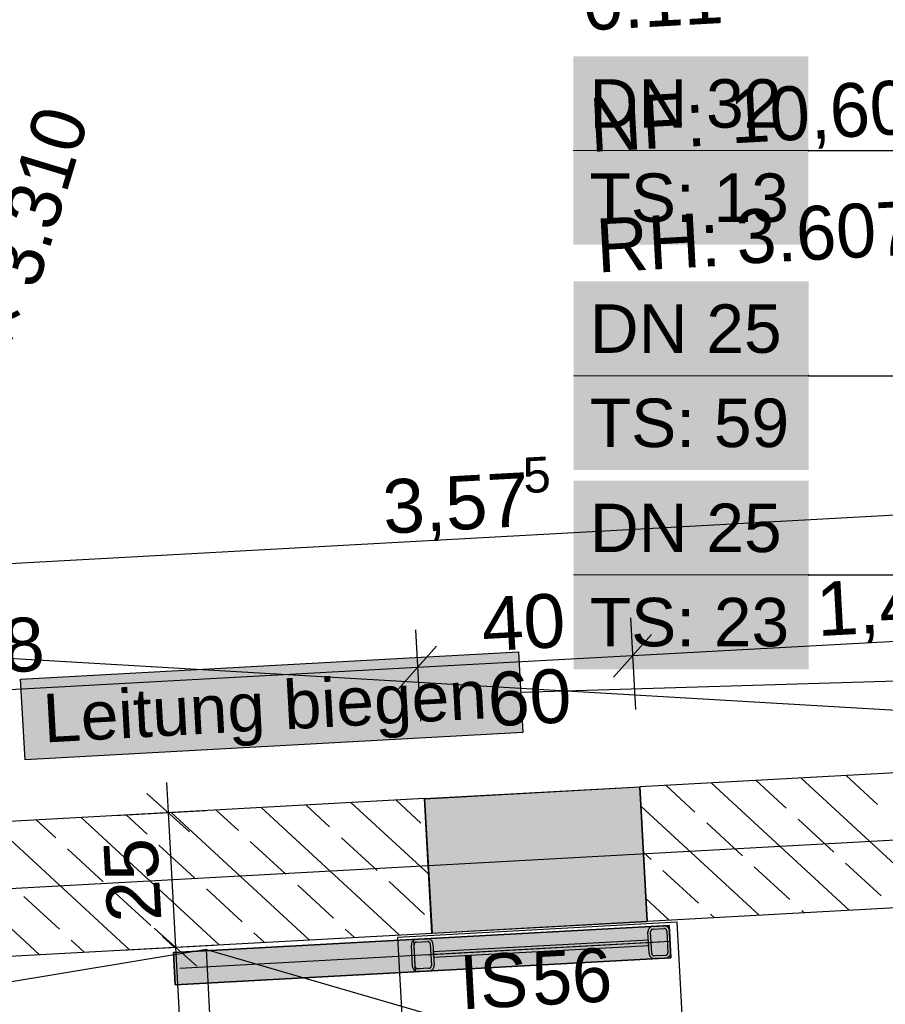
# Model space of a CAD drawing. Extents: x 199 to 1388, y 138 to 979.
# Tile 93 of 155: x 702 to 734, y 562 to 598. Entities that reach past the tile are written whole.
import ezdxf
from ezdxf.lldxf.tags import DXFTag

# ---------------------------------------------------------------- set-up
doc = ezdxf.new("R2010")
doc.units = 0
for name, color, linetype, lineweight, true_color in [('01AFU Allgemein Bemaßung-A07ET47HDI', 7, 'Continuous', 25, 0x848484), ('20 Bodenaufbau - Gefällelinien', 7, 'Continuous', 25, 0x848484), ('20 Gitter Laufgänge-A07ET47XDI', 7, 'Continuous', 25, 0x848484), ('20 Gitterwände - Beschriftung-A07ET47UDI', 7, 'Continuous', 25, 0x848484), ('20 Innenwände-A07ET47KDI', 7, 'Continuous', 25, 0x848484), ('20 Platzbedarf Schieber', 7, 'Continuous', 25, 0x848484), ('20 Räume Innen', 7, 'Continuous', 25, 0x848484), ('20 Schieber', 7, 'Continuous', 25, 0x848484), ('A-0', 7, 'Continuous', 25, 0x848484), ('UPO_Loop2', 140, 'Continuous', 30, 0x00bfff)]:
    doc.layers.add(name, color=color, linetype=linetype, lineweight=lineweight, true_color=true_color)
for name, color, linetype, lineweight in [('02 Raster Gebäude-A07ET47NDI', 7, 'Continuous', 25), ('H_Text', 7, 'Continuous', 25), ('SC_Wanddurchbruch', 7, 'Continuous', 25)]:
    doc.layers.add(name, color=color, linetype=linetype, lineweight=lineweight)
doc.styles.get("Standard").update_dxf_attribs({"font": 'arial.ttf'})
tags = doc.linetypes.add('fein_strichliert', pattern=[4, 1, -2, 1]).pattern_tags.tags
tags[8:9] = [DXFTag(74, 4), DXFTag(75, 0), DXFTag(340, '0'), DXFTag(46, 0.0), DXFTag(50, 0.0), DXFTag(44, 0.0), DXFTag(45, 0.0)]
tags[6:7] = [DXFTag(74, 4), DXFTag(75, 0), DXFTag(340, '0'), DXFTag(46, 0.0), DXFTag(50, 0.0), DXFTag(44, 0.0), DXFTag(45, 0.0)]
tags[4:5] = [DXFTag(74, 4), DXFTag(75, 0), DXFTag(340, '0'), DXFTag(46, 0.0), DXFTag(50, 0.0), DXFTag(44, 0.0), DXFTag(45, 0.0)]
tags = doc.linetypes.add('Raster-A07ET47ODI', pattern=[0.2, 0.1, -0.05, 0, -0.05]).pattern_tags.tags
tags[10:11] = [DXFTag(74, 4), DXFTag(75, 0), DXFTag(340, '0'), DXFTag(46, 1.0), DXFTag(50, 0.0), DXFTag(44, 0.0), DXFTag(45, 0.0)]
tags[8:9] = [DXFTag(74, 4), DXFTag(75, 0), DXFTag(340, '0'), DXFTag(46, 1.0), DXFTag(50, 0.0), DXFTag(44, 0.0), DXFTag(45, 0.0)]
tags[6:7] = [DXFTag(74, 4), DXFTag(75, 0), DXFTag(340, '0'), DXFTag(46, 1.0), DXFTag(50, 0.0), DXFTag(44, 0.0), DXFTag(45, 0.0)]
tags[4:5] = [DXFTag(74, 4), DXFTag(75, 0), DXFTag(340, '0'), DXFTag(46, 1.0), DXFTag(50, 0.0), DXFTag(44, 0.0), DXFTag(45, 0.0)]
tags = doc.linetypes.add('Strichlinie', pattern=[0.75, 0.5, -0.25]).pattern_tags.tags
tags[6:7] = [DXFTag(74, 4), DXFTag(75, 0), DXFTag(340, '0'), DXFTag(46, 1.0), DXFTag(50, 0.0), DXFTag(44, 0.0), DXFTag(45, 0.0)]
tags[4:5] = [DXFTag(74, 4), DXFTag(75, 0), DXFTag(340, '0'), DXFTag(46, 1.0), DXFTag(50, 0.0), DXFTag(44, 0.0), DXFTag(45, 0.0)]
tags = doc.linetypes.add('Strichlinie eng-A07ET47GDI', pattern=[0.115, 0.075, -0.04]).pattern_tags.tags
tags[6:7] = [DXFTag(74, 4), DXFTag(75, 0), DXFTag(340, '0'), DXFTag(46, 1.0), DXFTag(50, 0.0), DXFTag(44, 0.0), DXFTag(45, 0.0)]
tags[4:5] = [DXFTag(74, 4), DXFTag(75, 0), DXFTag(340, '0'), DXFTag(46, 1.0), DXFTag(50, 0.0), DXFTag(44, 0.0), DXFTag(45, 0.0)]
tags = doc.linetypes.add('Strichpunktx2', pattern=[2, 1, -0.5, 0, -0.5]).pattern_tags.tags
tags[10:11] = [DXFTag(74, 4), DXFTag(75, 0), DXFTag(340, '0'), DXFTag(46, 1.0), DXFTag(50, 0.0), DXFTag(44, 0.0), DXFTag(45, 0.0)]
tags[8:9] = [DXFTag(74, 4), DXFTag(75, 0), DXFTag(340, '0'), DXFTag(46, 1.0), DXFTag(50, 0.0), DXFTag(44, 0.0), DXFTag(45, 0.0)]
tags[6:7] = [DXFTag(74, 4), DXFTag(75, 0), DXFTag(340, '0'), DXFTag(46, 1.0), DXFTag(50, 0.0), DXFTag(44, 0.0), DXFTag(45, 0.0)]
tags[4:5] = [DXFTag(74, 4), DXFTag(75, 0), DXFTag(340, '0'), DXFTag(46, 1.0), DXFTag(50, 0.0), DXFTag(44, 0.0), DXFTag(45, 0.0)]
tags = doc.linetypes.add('Öffnungslinie Tür Fenster-A07ET47JDI', pattern=[0.115, 0.075, -0.04]).pattern_tags.tags
tags[6:7] = [DXFTag(74, 4), DXFTag(75, 0), DXFTag(340, '0'), DXFTag(46, 1.0), DXFTag(50, 0.0), DXFTag(44, 0.0), DXFTag(45, 0.0)]
tags[4:5] = [DXFTag(74, 4), DXFTag(75, 0), DXFTag(340, '0'), DXFTag(46, 1.0), DXFTag(50, 0.0), DXFTag(44, 0.0), DXFTag(45, 0.0)]

# ---------------------------------------------------------------- blocks, each defined once
blk = doc.blocks.new('Referenz-A07ET47ZDI', base_point=(226.995, 158.1))
at = {"layer": '01AFU Allgemein Bemaßung-A07ET47HDI'}
for p, q in [((754.707, 581.147), (683.288, 577.237)), ((754.963, 576.474), (725.065, 574.838)), ((724.989, 576.242), (725.175, 572.841)), ((717.001, 575.805), (717.187, 572.404)), ((724.358, 574.048), (725.773, 575.628)), ((716.37, 573.611), (717.785, 575.191)), ((725.065, 574.838), (717.077, 574.401)), ((717.077, 574.401), (683.544, 572.565)), ((707.758, 570.133), (707.82, 569.01)), ((708.61, 568.302), (707.03, 569.717)), ((705.823, 568.9), (709.224, 569.086)), ((707.82, 569.01), (708.093, 564.017)), ((708.883, 563.309), (707.303, 564.725)), ((706.096, 563.908), (709.497, 564.094)), ((708.093, 564.017), (710.17, 526.079))]:
    blk.add_line(p, q, dxfattribs=at)
at = {"layer": '02 Raster Gebäude-A07ET47NDI', "linetype": 'Raster-A07ET47ODI', "ltscale": 56.250004}
blk.add_line((1024.469, 583.839), (320.128, 545.284), dxfattribs=at)
at = {"layer": '20 Bodenaufbau - Gefällelinien', "linetype": 'Öffnungslinie Tür Fenster-A07ET47JDI', "ltscale": 56.250004}
for p, q in [((755.229, 571.605), (683.37, 575.821)), ((709.239, 563.926), (681.237, 559.299)), ((709.239, 563.926), (755.898, 550.395))]:
    blk.add_line(p, q, dxfattribs=at)
at = {"layer": '20 Bodenaufbau - Gefällelinien'}
blk.add_line((711.313, 526.042), (709.239, 563.926), dxfattribs=at)
at = {"layer": '20 Gitter Laufgänge-A07ET47XDI', "linetype": 'Strichlinie', "ltscale": 56.250004}
for p, q in [((726.724, 564.943), (716.339, 564.374)), ((728.801, 526.999), (726.724, 564.943)), ((716.339, 564.374), (718.416, 526.431))]:
    blk.add_line(p, q, dxfattribs=at)
at = {"layer": '20 Innenwände-A07ET47KDI'}
for p, q in [((755.229, 571.605), (725.332, 569.968)), ((730.774, 569.172), (729.654, 570.205)), ((736.451, 565.569), (731.325, 570.296)), ((734.165, 569.309), (732.996, 570.388)), ((717.344, 569.531), (725.332, 569.968)), ((725.332, 569.968), (725.605, 564.976)), ((727.383, 569.034), (726.312, 570.022)), ((733.109, 565.386), (727.983, 570.113)), ((717.344, 569.531), (683.81, 567.695)), ((717.209, 568.622), (716.286, 569.473)), ((717.344, 569.531), (717.617, 564.538)), ((710.426, 568.347), (709.602, 569.107)), ((716.399, 564.472), (711.273, 569.199)), ((713.817, 568.485), (712.944, 569.29)), ((717.498, 566.723), (714.615, 569.381)), ((729.767, 565.203), (725.371, 569.257)), ((703.643, 568.072), (702.918, 568.741)), ((709.715, 564.106), (704.589, 568.833)), ((707.035, 568.21), (706.26, 568.924)), ((713.057, 564.289), (707.931, 569.016)), ((732.538, 567.545), (731.215, 568.765)), ((703.031, 563.74), (697.905, 568.467)), ((706.373, 563.923), (701.247, 568.65)), ((729.147, 567.407), (727.824, 568.628)), ((715.582, 566.858), (714.259, 568.078)), ((705.408, 566.445), (704.085, 567.665)), ((708.799, 566.583), (707.476, 567.803)), ((712.191, 566.72), (710.867, 567.94)), ((725.756, 567.27), (725.465, 567.538)), ((730.912, 565.781), (729.588, 567.001)), ((734.303, 565.918), (732.98, 567.138)), ((725.605, 564.976), (758.998, 566.804)), ((727.52, 565.643), (726.197, 566.863)), ((710.564, 564.956), (709.24, 566.176)), ((713.955, 565.093), (712.632, 566.313)), ((717.346, 565.231), (716.023, 566.451)), ((703.781, 564.681), (702.458, 565.901)), ((707.172, 564.818), (705.849, 566.038)), ((726.425, 565.02), (725.559, 565.819)), ((728.096, 565.112), (727.961, 565.236)), ((731.438, 565.295), (731.353, 565.374)), ((717.617, 564.538), (725.605, 564.976)), ((684.083, 562.703), (717.617, 564.538)), ((708.044, 564.014), (707.613, 564.412)), ((711.386, 564.197), (711.005, 564.549)), ((714.728, 564.38), (714.396, 564.686)), ((704.702, 563.831), (704.222, 564.274))]:
    blk.add_line(p, q, dxfattribs=at)
at = {"layer": '20 Platzbedarf Schieber', "linetype": 'Strichlinie eng-A07ET47GDI', "ltscale": 56.250004}
for p, q in [((708.018, 563.811), (726.427, 564.819)), ((726.427, 564.819), (726.493, 563.62)), ((708.084, 562.613), (708.018, 563.811)), ((726.493, 563.62), (708.084, 562.613))]:
    blk.add_line(p, q, dxfattribs=at)
at = {"layer": '20 Platzbedarf Schieber'}
for points in [[(726.427, 563.815), (708.084, 563.815), (726.427, 564.819)], [(726.493, 563.62), (726.427, 563.62), (726.427, 564.819)], [(708.084, 563.811), (708.018, 563.811), (708.084, 563.815)], [(708.084, 562.613), (708.084, 563.811), (708.018, 563.811)], [(726.427, 563.617), (708.084, 563.617), (708.084, 563.815)], [(726.427, 563.617), (726.427, 563.815), (708.084, 563.815)], [(708.084, 562.613), (726.427, 563.617), (708.084, 563.617)], [(726.427, 563.617), (726.493, 563.62), (726.427, 563.62)]]:
    blk.add_solid(points, dxfattribs=at)
at = {"layer": '20 Schieber'}
for p, q in [((726.427, 564.819), (716.941, 564.299)), ((725.674, 564.699), (725.66, 564.676)), ((725.69, 564.72), (725.674, 564.699)), ((725.709, 564.738), (725.69, 564.72)), ((725.73, 564.754), (725.709, 564.738)), ((725.752, 564.766), (725.73, 564.754)), ((725.777, 564.776), (725.752, 564.766)), ((725.802, 564.783), (725.777, 564.776)), ((725.828, 564.786), (725.802, 564.783)), ((725.828, 564.786), (726.227, 564.808)), ((725.833, 564.686), (726.233, 564.708)), ((726.253, 564.807), (726.227, 564.808)), ((726.246, 564.708), (726.233, 564.708)), ((726.259, 564.706), (726.246, 564.708)), ((726.279, 564.804), (726.253, 564.807)), ((726.271, 564.702), (726.259, 564.706)), ((726.283, 564.697), (726.271, 564.702)), ((726.305, 564.797), (726.279, 564.804)), ((726.295, 564.69), (726.283, 564.697)), ((726.305, 564.682), (726.295, 564.69)), ((726.329, 564.786), (726.305, 564.797)), ((726.351, 564.773), (726.329, 564.786)), ((726.372, 564.757), (726.351, 564.773)), ((726.39, 564.738), (726.372, 564.757)), ((726.406, 564.717), (726.39, 564.738)), ((726.419, 564.694), (726.406, 564.717)), ((726.428, 564.67), (726.419, 564.694)), ((726.427, 564.819), (726.493, 563.62)), ((717.041, 564.305), (717.44, 564.327)), ((717.467, 564.326), (717.44, 564.327)), ((717.493, 564.323), (717.467, 564.326)), ((725.643, 564.627), (725.639, 564.601)), ((725.639, 564.601), (725.639, 564.575)), ((725.683, 563.776), (725.639, 564.575)), ((725.65, 564.652), (725.643, 564.627)), ((725.66, 564.676), (725.65, 564.652)), ((725.741, 564.607), (725.739, 564.594)), ((725.739, 564.594), (725.739, 564.581)), ((725.783, 563.782), (725.739, 564.581)), ((725.744, 564.619), (725.741, 564.607)), ((725.75, 564.631), (725.744, 564.619)), ((725.756, 564.643), (725.75, 564.631)), ((725.764, 564.653), (725.756, 564.643)), ((725.774, 564.662), (725.764, 564.653)), ((725.784, 564.67), (725.774, 564.662)), ((725.796, 564.676), (725.784, 564.67)), ((725.808, 564.681), (725.796, 564.676)), ((725.82, 564.684), (725.808, 564.681)), ((725.833, 564.686), (725.82, 564.684)), ((726.314, 564.673), (726.305, 564.682)), ((726.322, 564.663), (726.314, 564.673)), ((726.328, 564.651), (726.322, 564.663)), ((726.333, 564.639), (726.328, 564.651)), ((726.337, 564.626), (726.333, 564.639)), ((726.338, 564.613), (726.337, 564.626)), ((726.338, 564.613), (726.382, 563.815)), ((726.435, 564.645), (726.428, 564.67)), ((726.438, 564.619), (726.435, 564.645)), ((726.438, 564.619), (726.482, 563.82)), ((716.853, 564.12), (716.852, 564.094)), ((716.896, 563.295), (716.852, 564.094)), ((716.856, 564.146), (716.853, 564.12)), ((716.863, 564.171), (716.856, 564.146)), ((716.874, 564.195), (716.863, 564.171)), ((716.887, 564.218), (716.874, 564.195)), ((716.903, 564.239), (716.887, 564.218)), ((716.922, 564.257), (716.903, 564.239)), ((716.943, 564.273), (716.922, 564.257)), ((717.007, 563.101), (716.941, 564.299)), ((716.965, 564.285), (716.943, 564.273)), ((716.954, 564.126), (716.952, 564.113)), ((716.952, 564.113), (716.952, 564.1)), ((716.996, 563.301), (716.952, 564.1)), ((716.958, 564.138), (716.954, 564.126)), ((716.963, 564.15), (716.958, 564.138)), ((716.969, 564.162), (716.963, 564.15)), ((716.99, 564.295), (716.965, 564.285)), ((716.978, 564.172), (716.969, 564.162)), ((716.987, 564.181), (716.978, 564.172)), ((716.997, 564.189), (716.987, 564.181)), ((717.015, 564.302), (716.99, 564.295)), ((717.009, 564.195), (716.997, 564.189)), ((717.021, 564.2), (717.009, 564.195)), ((717.041, 564.305), (717.015, 564.302)), ((717.034, 564.203), (717.021, 564.2)), ((717.047, 564.205), (717.034, 564.203)), ((717.047, 564.205), (717.446, 564.227)), ((717.459, 564.227), (717.446, 564.227)), ((717.472, 564.225), (717.459, 564.227)), ((717.485, 564.221), (717.472, 564.225)), ((717.497, 564.216), (717.485, 564.221)), ((717.518, 564.316), (717.493, 564.323)), ((717.508, 564.209), (717.497, 564.216)), ((717.518, 564.201), (717.508, 564.209)), ((717.542, 564.305), (717.518, 564.316)), ((717.527, 564.192), (717.518, 564.201)), ((717.535, 564.182), (717.527, 564.192)), ((717.542, 564.17), (717.535, 564.182)), ((717.564, 564.292), (717.542, 564.305)), ((717.546, 564.158), (717.542, 564.17)), ((717.55, 564.145), (717.546, 564.158)), ((717.551, 564.132), (717.55, 564.145)), ((717.551, 564.132), (717.595, 563.334)), ((717.585, 564.276), (717.564, 564.292)), ((717.603, 564.257), (717.585, 564.276)), ((717.619, 564.236), (717.603, 564.257)), ((717.632, 564.213), (717.619, 564.236)), ((717.641, 564.189), (717.632, 564.213)), ((717.648, 564.164), (717.641, 564.189)), ((717.651, 564.138), (717.648, 564.164)), ((717.651, 564.138), (717.695, 563.339)), ((726.493, 563.62), (717.007, 563.101)), ((725.683, 563.776), (725.686, 563.75)), ((725.686, 563.75), (725.692, 563.725)), ((725.692, 563.725), (725.702, 563.701)), ((725.702, 563.701), (725.715, 563.678)), ((725.715, 563.678), (725.731, 563.657)), ((725.731, 563.657), (725.749, 563.638)), ((725.749, 563.638), (725.77, 563.622)), ((725.77, 563.622), (725.792, 563.609)), ((725.783, 563.782), (725.784, 563.769)), ((725.784, 563.769), (725.788, 563.756)), ((725.788, 563.756), (725.792, 563.744)), ((725.792, 563.744), (725.799, 563.733)), ((725.792, 563.609), (725.816, 563.599)), ((725.799, 563.733), (725.807, 563.722)), ((725.807, 563.722), (725.816, 563.713)), ((725.816, 563.713), (725.826, 563.705)), ((725.816, 563.599), (725.841, 563.592)), ((725.826, 563.705), (725.837, 563.698)), ((725.837, 563.698), (725.849, 563.693)), ((725.841, 563.592), (725.867, 563.588)), ((725.849, 563.693), (725.862, 563.689)), ((725.862, 563.689), (725.875, 563.688)), ((725.875, 563.688), (725.888, 563.687)), ((726.287, 563.709), (725.888, 563.687)), ((726.293, 563.609), (725.893, 563.588)), ((726.287, 563.709), (726.3, 563.711)), ((726.293, 563.609), (726.319, 563.613)), ((726.3, 563.711), (726.313, 563.714)), ((726.313, 563.714), (726.325, 563.719)), ((726.319, 563.613), (726.344, 563.619)), ((726.325, 563.719), (726.337, 563.725)), ((726.337, 563.725), (726.347, 563.733)), ((726.344, 563.619), (726.368, 563.629)), ((726.347, 563.733), (726.356, 563.742)), ((726.356, 563.742), (726.364, 563.753)), ((726.364, 563.753), (726.371, 563.764)), ((726.368, 563.629), (726.391, 563.642)), ((726.371, 563.764), (726.376, 563.776)), ((726.376, 563.776), (726.38, 563.789)), ((726.38, 563.789), (726.382, 563.802)), ((726.382, 563.802), (726.382, 563.815)), ((726.391, 563.642), (726.412, 563.657)), ((726.412, 563.657), (726.431, 563.676)), ((726.431, 563.676), (726.447, 563.696)), ((726.447, 563.696), (726.46, 563.719)), ((726.46, 563.719), (726.471, 563.743)), ((726.471, 563.743), (726.478, 563.768)), ((726.478, 563.768), (726.481, 563.794)), ((726.481, 563.794), (726.482, 563.82)), ((716.896, 563.295), (716.899, 563.269)), ((716.899, 563.269), (716.906, 563.244)), ((716.906, 563.244), (716.915, 563.22)), ((716.996, 563.301), (716.997, 563.288)), ((716.997, 563.288), (717.001, 563.275)), ((717.001, 563.275), (717.006, 563.263)), ((717.006, 563.263), (717.012, 563.252)), ((717.012, 563.252), (717.02, 563.241)), ((717.02, 563.241), (717.029, 563.232)), ((717.029, 563.232), (717.039, 563.224)), ((717.501, 563.228), (717.101, 563.206)), ((717.501, 563.228), (717.514, 563.23)), ((717.514, 563.23), (717.526, 563.233)), ((717.526, 563.233), (717.538, 563.238)), ((717.538, 563.238), (717.55, 563.244)), ((717.55, 563.244), (717.56, 563.252)), ((717.56, 563.252), (717.57, 563.261)), ((717.57, 563.261), (717.578, 563.272)), ((717.578, 563.272), (717.584, 563.283)), ((717.584, 563.283), (717.589, 563.295)), ((717.589, 563.295), (717.593, 563.308)), ((717.593, 563.308), (717.595, 563.321)), ((717.595, 563.321), (717.595, 563.334)), ((717.66, 563.215), (717.674, 563.238)), ((717.674, 563.238), (717.684, 563.262)), ((717.684, 563.262), (717.691, 563.287)), ((717.691, 563.287), (717.695, 563.313)), ((717.695, 563.313), (717.695, 563.339)), ((725.867, 563.588), (725.893, 563.588)), ((716.915, 563.22), (716.928, 563.197)), ((716.928, 563.197), (716.944, 563.176)), ((716.944, 563.176), (716.962, 563.157)), ((716.962, 563.157), (716.983, 563.141)), ((716.983, 563.141), (717.005, 563.128)), ((717.005, 563.128), (717.029, 563.118)), ((717.029, 563.118), (717.055, 563.111)), ((717.039, 563.224), (717.051, 563.217)), ((717.051, 563.217), (717.063, 563.212)), ((717.055, 563.111), (717.08, 563.107)), ((717.063, 563.212), (717.075, 563.208)), ((717.075, 563.208), (717.088, 563.207)), ((717.08, 563.107), (717.107, 563.107)), ((717.088, 563.207), (717.101, 563.206)), ((717.506, 563.128), (717.107, 563.107)), ((717.506, 563.128), (717.532, 563.132)), ((717.532, 563.132), (717.557, 563.138)), ((717.557, 563.138), (717.582, 563.148)), ((717.582, 563.148), (717.604, 563.161)), ((717.604, 563.161), (717.625, 563.176)), ((717.625, 563.176), (717.644, 563.195)), ((717.644, 563.195), (717.66, 563.215))]:
    blk.add_line(p, q, dxfattribs=at)
at = {"layer": '20 Schieber', "linetype": 'Strichpunktx2', "ltscale": 56.250004}
for p, q in [((726.46, 564.219), (708.258, 563.223)), ((726.06, 564.198), (717.373, 563.722))]:
    blk.add_line(p, q, dxfattribs=at)
at = {"layer": '20 Schieber', "linetype": 'Strichlinie eng-A07ET47GDI', "ltscale": 56.250004}
for p, q in [((725.656, 564.276), (717.667, 563.838)), ((717.678, 563.639), (725.666, 564.076)), ((725.666, 564.076), (725.656, 564.276)), ((717.667, 563.838), (717.678, 563.639))]:
    blk.add_line(p, q, dxfattribs=at)
at = {"layer": '20 Schieber', "linetype": 'ByBlock', "ltscale": 56.250004}
for p, q in [((726.287, 563.709), (726.287, 563.709)), ((726.293, 563.609), (726.293, 563.609)), ((717.501, 563.228), (717.501, 563.228)), ((717.506, 563.128), (717.506, 563.128))]:
    blk.add_line(p, q, dxfattribs=at)
at = {"layer": 'A-0', "linetype": 'Continuous', "ltscale": 312.5}
for p, q in [((755.229, 571.605), (725.332, 569.968)), ((725.332, 569.968), (725.605, 564.976)), ((717.344, 569.531), (683.81, 567.695)), ((717.617, 564.538), (717.344, 569.531)), ((725.605, 564.976), (753.685, 566.513)), ((726.427, 564.819), (708.018, 563.811)), ((726.493, 563.62), (726.427, 564.819)), ((684.083, 562.703), (717.617, 564.538)), ((708.018, 563.811), (708.084, 562.613)), ((708.084, 562.613), (726.493, 563.62))]:
    blk.add_line(p, q, dxfattribs=at)
at = {"layer": '01AFU Allgemein Bemaßung-A07ET47HDI', "linetype": 'ByBlock', "ltscale": 40.625, "attachment_point": 1}
for s, insert, char_height, rotation in [('{\\fArial;5}', (720.962, 582.191), 1.32, 3.1332), ('{\\fArial;3,57}', (715.735, 581.364), 2, 3.1332), ('{\\fArial;1,49}', (731.838, 577.562), 2, 3.1332), ('{\\fArial;40}', (719.406, 577), 2, 3.1332), ('{\\fArial;1,68}', (697.735, 575.996), 2, 3.1332), ('{\\fArial;60}', (719.631, 574.206), 2, 3.1332), ('{\\fArial;25}', (705.575, 564.892), 2, 93.1332)]:
    blk.add_mtext(s, dxfattribs=dict(at, insert=insert, char_height=char_height, rotation=rotation))
at = {"layer": '20 Gitterwände - Beschriftung-A07ET47UDI', "char_height": 2, "attachment_point": 1, "rotation": 73.127}
for s, insert in [('{\\fCentury Gothic;3.310}', (701.032, 588.99)), ('{\\fCentury Gothic;×}', (700.367, 586.799))]:
    blk.add_mtext(s, dxfattribs=dict(at, insert=insert))
at = {"layer": '20 Innenwände-A07ET47KDI', "linetype": 'Continuous', "ltscale": 56.250004, "char_height": 2, "attachment_point": 1, "rotation": 3.1332}
for s, insert in [('{\\fCentury Gothic;56}', (721.271, 563.844)), ('{\\fCentury Gothic;IS}', (718.593, 563.697))]:
    blk.add_mtext(s, dxfattribs=dict(at, insert=insert))
at = {"layer": '20 Räume Innen', "linetype": 'Continuous', "ltscale": 40.625, "char_height": 2, "attachment_point": 1, "rotation": 3.1332}
for s, insert in [('{\\fCentury Gothic;0.11}', (723.169, 600.058)), ('{\\fCentury Gothic;10,60}', (728.622, 595.865)), ('{\\fCentury Gothic;NF:}', (723.416, 595.547)), ('{\\fCentury Gothic;3.607}', (728.857, 591.385)), ('{\\fCentury Gothic;RH:}', (723.661, 591.068))]:
    blk.add_mtext(s, dxfattribs=dict(at, insert=insert))

msp = doc.modelspace()

# ---------------------------------------------------------------- linework, layer by layer
at = {"layer": 'H_Text', "lineweight": 18}
for p, q in [((722.867, 593.604), (731.602, 593.604)), ((722.877, 585.24), (731.612, 585.24)), ((722.877, 577.839), (731.612, 577.839))]:
    msp.add_line(p, q, dxfattribs=at)
at = {"layer": 'H_Text'}
for p, q in [((731.593, 593.608), (731.592, 593.606)), ((731.592, 593.606), (731.592, 593.605)), ((731.592, 593.605), (731.592, 593.604)), ((731.592, 593.604), (731.592, 593.602)), ((731.592, 593.602), (731.592, 593.601)), ((731.592, 593.601), (731.593, 593.6)), ((731.594, 593.61), (731.593, 593.609)), ((731.593, 593.609), (731.593, 593.608)), ((731.593, 593.6), (731.593, 593.599)), ((731.593, 593.599), (731.594, 593.598)), ((731.595, 593.611), (731.594, 593.61)), ((731.594, 593.598), (731.595, 593.597)), ((731.596, 593.612), (731.595, 593.611)), ((731.595, 593.597), (731.596, 593.596)), ((731.597, 593.612), (731.596, 593.612)), ((731.596, 593.596), (731.597, 593.595)), ((731.598, 593.613), (731.597, 593.612)), ((731.597, 593.595), (731.598, 593.594)), ((731.6, 593.613), (731.598, 593.613)), ((731.598, 593.594), (731.6, 593.594)), ((731.601, 593.614), (731.6, 593.613)), ((731.6, 593.594), (731.601, 593.594)), ((731.602, 593.614), (731.601, 593.614)), ((731.601, 593.594), (731.602, 593.594)), ((731.603, 593.614), (731.602, 593.614)), ((731.602, 593.604), (748.526, 593.604)), ((731.602, 593.594), (731.603, 593.594)), ((731.605, 593.613), (731.603, 593.614)), ((731.603, 593.594), (731.605, 593.594)), ((731.606, 593.613), (731.605, 593.613)), ((731.605, 593.594), (731.606, 593.594)), ((731.607, 593.612), (731.606, 593.613)), ((731.606, 593.594), (731.607, 593.595)), ((731.608, 593.612), (731.607, 593.612)), ((731.607, 593.595), (731.608, 593.596)), ((731.609, 593.611), (731.608, 593.612)), ((731.608, 593.596), (731.609, 593.597)), ((731.61, 593.61), (731.609, 593.611)), ((731.609, 593.597), (731.61, 593.598)), ((731.611, 593.609), (731.61, 593.61)), ((731.61, 593.598), (731.611, 593.599)), ((731.611, 593.608), (731.611, 593.609)), ((731.612, 593.606), (731.611, 593.608)), ((731.611, 593.6), (731.612, 593.601)), ((731.611, 593.599), (731.611, 593.6)), ((731.612, 593.605), (731.612, 593.606)), ((731.612, 593.604), (731.612, 593.605)), ((731.612, 593.602), (731.612, 593.604)), ((731.612, 593.601), (731.612, 593.602)), ((731.603, 585.244), (731.602, 585.243)), ((731.602, 585.243), (731.602, 585.242)), ((731.602, 585.242), (731.602, 585.24)), ((731.602, 585.24), (731.602, 585.239)), ((731.602, 585.239), (731.602, 585.238)), ((731.602, 585.238), (731.603, 585.237)), ((731.604, 585.247), (731.603, 585.245)), ((731.603, 585.245), (731.603, 585.244)), ((731.603, 585.237), (731.603, 585.235)), ((731.603, 585.235), (731.604, 585.234)), ((731.605, 585.248), (731.604, 585.247)), ((731.604, 585.234), (731.605, 585.233)), ((731.606, 585.248), (731.605, 585.248)), ((731.605, 585.233), (731.606, 585.233)), ((731.607, 585.249), (731.606, 585.248)), ((731.606, 585.233), (731.607, 585.232)), ((731.608, 585.25), (731.607, 585.249)), ((731.607, 585.232), (731.608, 585.231)), ((731.61, 585.25), (731.608, 585.25)), ((731.608, 585.231), (731.61, 585.231)), ((731.611, 585.25), (731.61, 585.25)), ((731.61, 585.231), (731.611, 585.231)), ((731.612, 585.25), (731.611, 585.25)), ((731.611, 585.231), (731.612, 585.23)), ((731.613, 585.25), (731.612, 585.25)), ((731.612, 585.24), (743.046, 585.24)), ((731.612, 585.23), (731.613, 585.231)), ((731.615, 585.25), (731.613, 585.25)), ((731.613, 585.231), (731.615, 585.231)), ((731.616, 585.25), (731.615, 585.25)), ((731.615, 585.231), (731.616, 585.231)), ((731.617, 585.249), (731.616, 585.25)), ((731.616, 585.231), (731.617, 585.232)), ((731.618, 585.248), (731.617, 585.249)), ((731.617, 585.232), (731.618, 585.233)), ((731.619, 585.248), (731.618, 585.248)), ((731.618, 585.233), (731.619, 585.233)), ((731.62, 585.247), (731.619, 585.248)), ((731.619, 585.233), (731.62, 585.234)), ((731.621, 585.245), (731.62, 585.247)), ((731.62, 585.234), (731.621, 585.235)), ((731.621, 585.244), (731.621, 585.245)), ((731.622, 585.243), (731.621, 585.244)), ((731.621, 585.237), (731.622, 585.238)), ((731.621, 585.235), (731.621, 585.237)), ((731.622, 585.242), (731.622, 585.243)), ((731.622, 585.24), (731.622, 585.242)), ((731.622, 585.239), (731.622, 585.24)), ((731.622, 585.238), (731.622, 585.239)), ((731.603, 577.843), (731.602, 577.841)), ((731.602, 577.841), (731.602, 577.84)), ((731.602, 577.84), (731.602, 577.839)), ((731.602, 577.839), (731.602, 577.837)), ((731.602, 577.837), (731.602, 577.836)), ((731.602, 577.836), (731.603, 577.835)), ((731.604, 577.845), (731.603, 577.844)), ((731.603, 577.844), (731.603, 577.843)), ((731.603, 577.835), (731.603, 577.834)), ((731.603, 577.834), (731.604, 577.833)), ((731.605, 577.846), (731.604, 577.845)), ((731.604, 577.833), (731.605, 577.832)), ((731.606, 577.847), (731.605, 577.846)), ((731.605, 577.832), (731.606, 577.831)), ((731.607, 577.847), (731.606, 577.847)), ((731.606, 577.831), (731.607, 577.83)), ((731.608, 577.848), (731.607, 577.847)), ((731.607, 577.83), (731.608, 577.83)), ((731.61, 577.848), (731.608, 577.848)), ((731.608, 577.83), (731.61, 577.829)), ((731.611, 577.849), (731.61, 577.848)), ((731.61, 577.829), (731.611, 577.829)), ((731.612, 577.849), (731.611, 577.849)), ((731.611, 577.829), (731.612, 577.829)), ((731.613, 577.849), (731.612, 577.849)), ((731.612, 577.839), (737.861, 577.839)), ((731.612, 577.829), (731.613, 577.829)), ((731.615, 577.848), (731.613, 577.849)), ((731.613, 577.829), (731.615, 577.829)), ((731.616, 577.848), (731.615, 577.848)), ((731.615, 577.829), (731.616, 577.83)), ((731.617, 577.847), (731.616, 577.848)), ((731.616, 577.83), (731.617, 577.83)), ((731.618, 577.847), (731.617, 577.847)), ((731.617, 577.83), (731.618, 577.831)), ((731.619, 577.846), (731.618, 577.847)), ((731.618, 577.831), (731.619, 577.832)), ((731.62, 577.845), (731.619, 577.846)), ((731.619, 577.832), (731.62, 577.833)), ((731.621, 577.844), (731.62, 577.845)), ((731.62, 577.833), (731.621, 577.834)), ((731.621, 577.843), (731.621, 577.844)), ((731.622, 577.841), (731.621, 577.843)), ((731.621, 577.835), (731.622, 577.836)), ((731.621, 577.834), (731.621, 577.835)), ((731.622, 577.84), (731.622, 577.841)), ((731.622, 577.839), (731.622, 577.84)), ((731.622, 577.837), (731.622, 577.839)), ((731.622, 577.836), (731.622, 577.837)), ((702.34, 573.968), (720.826, 574.98)), ((720.826, 574.98), (720.989, 571.984)), ((720.908, 573.482), (751.539, 574.404)), ((702.504, 570.972), (702.34, 573.968)), ((720.989, 571.984), (702.504, 570.972))]:
    msp.add_line(p, q, dxfattribs=at)
at = {"layer": 'H_Text', "color": 7, "true_color": 0xffffff}
for points in [[(722.867, 590.104), (731.602, 590.104), (722.867, 597.104)], [(731.602, 590.104), (722.867, 597.104), (731.602, 597.104)], [(722.877, 581.74), (731.612, 581.74), (722.877, 588.74)], [(731.612, 581.74), (722.877, 588.74), (731.612, 588.74)], [(722.877, 574.339), (731.612, 574.339), (722.877, 581.339)], [(731.612, 574.339), (722.877, 581.339), (731.612, 581.339)], [(720.881, 573.968), (702.34, 573.968), (720.826, 574.98)], [(702.449, 571.984), (720.881, 573.968), (702.34, 573.968)], [(720.989, 571.984), (702.449, 571.984), (720.881, 573.968)], [(702.504, 570.972), (720.989, 571.984), (702.449, 571.984)]]:
    msp.add_solid(points, dxfattribs=at)
at = {"layer": 'SC_Wanddurchbruch', "color": 8, "linetype": 'fein_strichliert', "ltscale": 0.25, "true_color": 0x808080}
for p, q in [((717.346, 569.529), (725.334, 569.966)), ((717.62, 564.536), (725.608, 564.973))]:
    msp.add_line(p, q, dxfattribs=at)
at = {"layer": 'SC_Wanddurchbruch', "color": 8, "true_color": 0x808080}
for p, q in [((725.608, 564.973), (725.334, 569.966)), ((717.346, 569.529), (717.62, 564.536))]:
    msp.add_line(p, q, dxfattribs=at)
at = {"layer": 'SC_Wanddurchbruch', "color": 7, "true_color": 0xffffff}
for points in [[(725.358, 569.529), (717.346, 569.529), (725.334, 569.966)], [(717.596, 564.973), (725.358, 569.529), (717.346, 569.529)], [(725.608, 564.973), (717.596, 564.973), (725.358, 569.529)], [(717.62, 564.536), (725.608, 564.973), (717.596, 564.973)]]:
    msp.add_solid(points, dxfattribs=at)

# ---------------------------------------------------------------- block references
at = {"layer": 'UPO_Loop2', "color": 219, "lineweight": 80, "ltscale": 4000.00006, "true_color": 0x642165}
msp.add_blockref('Referenz-A07ET47ZDI', (226.995, 158.1), dxfattribs=at)

# ---------------------------------------------------------------- texts
at = {"layer": 'H_Text', "char_height": 1.8, "attachment_point": 1}
for s, insert in [('{\\fArial;DN 32}', (723.467, 596.254)), ('{\\fArial;TS: 13}', (723.467, 592.754)), ('{\\fArial;DN 25}', (723.477, 587.89)), ('{\\fArial;TS: 59}', (723.477, 584.39)), ('{\\fArial;DN 25}', (723.477, 580.489)), ('{\\fArial;TS: 23}', (723.477, 576.989))]:
    msp.add_mtext(s, dxfattribs=dict(at, insert=insert))
at = {"layer": 'H_Text', "insert": (703.123, 573.41), "char_height": 1.8, "attachment_point": 1, "rotation": 3.1327}
msp.add_mtext('{\\fArial;Leitung biegen }', dxfattribs=at)

doc.saveas('drawing.dxf')
